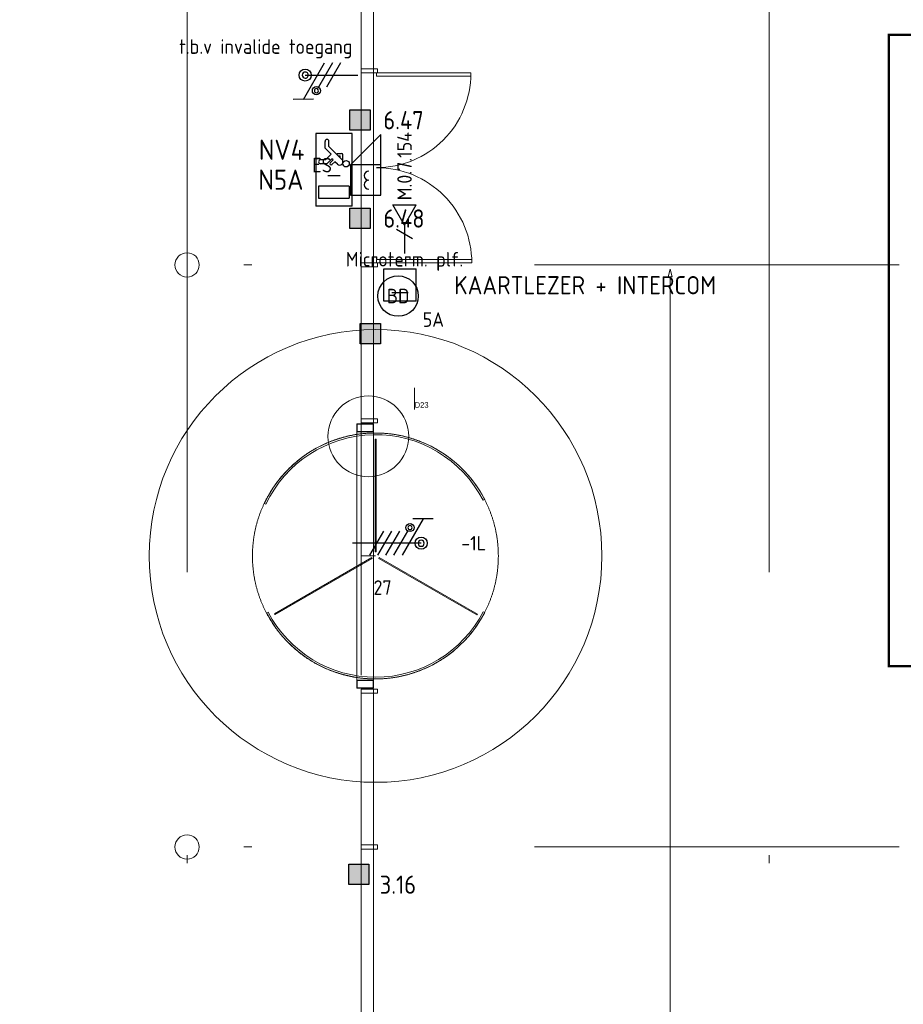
# Model space of a CAD drawing. Header units: millimetres. Extents: x -39149 to 267781, y -2340 to 58540.
# Tile 197 of 244: x 33940 to 44872, y 18454 to 30633. Entities that reach past the tile are written whole.
import ezdxf
from ezdxf.enums import TextEntityAlignment as Align

# ---------------------------------------------------------------- set-up
doc = ezdxf.new("R2010")
doc.units = ezdxf.units.MM
doc.header["$LTSCALE"] = 100
doc.header["$MEASUREMENT"] = 0
for name, pattern in [('B0605', [141, 70, -35, 1, -35]), ('B0701', [46.823999, 31.199999, -15.624]), ('B0704', [150, 100, -50])]:
    doc.linetypes.add(name, pattern=pattern)
for name, color, linetype in [('00  Bestaand', 7, 'Continuous'), ('00  Bestaand 2D arcering', 7, 'Continuous'), ('00  Bestaande kolommen', 7, 'Continuous'), ('22 C Binnenwanden', 7, 'Continuous'), ('28 Draagconstructies', 7, 'Continuous'), ('73 Keuken', 7, 'Continuous'), ('A Markers details', 7, 'Continuous'), ('A Stramien', 7, 'Continuous'), ('AL$1A---_ALGEMEEN', 8, 'Continuous'), ('AL$1A---_ALGEMEEN--bestaand', 9, 'Continuous'), ('EL6221--_KRACHT_400', 3, 'Continuous'), ('EL6222--_KRACHT_230', 3, 'Continuous'), ('EL6311--_LICHT_BINNEN', 3, 'Continuous'), ('EL6321--_NOODLICHT_DECEN', 3, 'Continuous'), ('EL6441--_DATACOM', 3, 'Continuous'), ('EL6511--_BRANDMELD', 3, 'Continuous'), ('EL6522--_TOEGANG_BRAAK', 3, 'Continuous'), ('handhaven - AL$1A---_ALGEMEEN', 8, 'Continuous'), ('I-BEV', 7, 'Continuous'), ('T Maatvoering 1_ 50', 7, 'Continuous')]:
    doc.layers.add(name, color=color, linetype=linetype)
doc.styles.add('BURO-018', font='isocp.shx', dxfattribs={"height": 180})
doc.styles.add('BURO-025', font='isocp.shx', dxfattribs={"height": 250})
doc.styles.add('GENERATED_STYLE_3', font='swiss.ttf', dxfattribs={"width": 0.96})
doc.styles.add('ISO25', font='ISO', dxfattribs={"height": 225})
doc.styles.add('STABICAD-012', font='ISOCP.SHX', dxfattribs={"height": 1.2})

# ---------------------------------------------------------------- blocks, each defined once
blk = doc.blocks.new('Wall_2_7', base_point=(38241, 25646))
at = {"layer": '00  Bestaand', "color": 8, "linetype": 'Continuous', "lineweight": 0}
for p, q in [((38166, 32400), (38166, 25646)), ((38316, 25646), (38316, 32400)), ((38166, 25646), (38316, 25646))]:
    blk.add_line(p, q, dxfattribs=at)
blk = doc.blocks.new('Wall_81_7', base_point=(38241, 15600))
at = {"layer": '00  Bestaand', "color": 8, "linetype": 'Continuous', "lineweight": 0}
for p, q in [((38316, 22354), (38166, 22354)), ((38166, 22354), (38166, 15600)), ((38316, 15600), (38316, 22354))]:
    blk.add_line(p, q, dxfattribs=at)
blk = doc.blocks.new('Wall_311_7', base_point=(38166, 20425))
at = {"layer": '00  Bestaand', "color": 8, "linetype": 'Continuous', "lineweight": 0}
for p, q in [((38166, 20425), (38166, 20375)), ((38366, 20425), (38166, 20425)), ((38166, 20375), (38366, 20375)), ((38366, 20375), (38366, 20425))]:
    blk.add_line(p, q, dxfattribs=at)
blk = doc.blocks.new('Wall_312_7', base_point=(38166, 22354))
at = {"layer": '00  Bestaand', "color": 8, "linetype": 'Continuous', "lineweight": 0}
for p, q in [((38166, 22354), (38166, 22304)), ((38366, 22354), (38166, 22354)), ((38166, 22304), (38366, 22304)), ((38366, 22304), (38366, 22354))]:
    blk.add_line(p, q, dxfattribs=at)
blk = doc.blocks.new('Wall_313_7', base_point=(38166, 25696))
at = {"layer": '00  Bestaand', "color": 8, "linetype": 'Continuous', "lineweight": 0}
for p, q in [((38166, 25696), (38166, 25646)), ((38366, 25696), (38166, 25696)), ((38166, 25646), (38366, 25646)), ((38366, 25646), (38366, 25696))]:
    blk.add_line(p, q, dxfattribs=at)
blk = doc.blocks.new('Wall_314_7', base_point=(38166, 27625))
at = {"layer": '00  Bestaand', "color": 8, "linetype": 'Continuous', "lineweight": 0}
for p, q in [((38166, 27625), (38166, 27575)), ((38366, 27625), (38166, 27625)), ((38166, 27575), (38366, 27575)), ((38366, 27575), (38366, 27625))]:
    blk.add_line(p, q, dxfattribs=at)
blk = doc.blocks.new('Wall_318_7', base_point=(38166, 29975))
at = {"layer": '00  Bestaand', "color": 8, "linetype": 'Continuous', "lineweight": 0}
for p, q in [((38366, 30025), (38166, 30025)), ((38166, 30025), (38166, 29975)), ((38166, 29975), (38366, 29975)), ((38366, 29975), (38366, 30025))]:
    blk.add_line(p, q, dxfattribs=at)
blk = doc.blocks.new('Wall_390_7', base_point=(39676, 24689))
at = {"layer": '22 C Binnenwanden', "color": 8, "linetype": 'Continuous', "lineweight": 0}
for p, q in [((36969, 24651), (36988, 24642)), ((39676, 24689), (39694, 24698))]:
    blk.add_line(p, q, dxfattribs=at)
for radius in [1521, 1500]:
    blk.add_arc((38343, 24000), radius, 27.3434, 154.6243, dxfattribs=at)
blk = doc.blocks.new('Wall_391_7', base_point=(37014, 23305))
at = {"layer": '22 C Binnenwanden', "color": 8, "linetype": 'Continuous', "lineweight": 0}
for p, q in [((37014, 23305), (36995, 23295)), ((39694, 23300), (39675, 23309))]:
    blk.add_line(p, q, dxfattribs=at)
for radius in [1521, 1500]:
    blk.add_arc((38343, 24000), radius, 207.5826, 332.608, dxfattribs=at)
blk = doc.blocks.new('Wall_392_7', base_point=(38300, 23975))
at = {"layer": '22 C Binnenwanden', "color": 8, "linetype": 'Continuous', "lineweight": 0}
for p, q in [((38297, 23980), (37094, 23285)), ((37100, 23275), (38303, 23970)), ((38303, 23970), (38297, 23980)), ((37094, 23285), (37100, 23275))]:
    blk.add_line(p, q, dxfattribs=at)
blk = doc.blocks.new('Wall_393_7', base_point=(38386, 23975))
at = {"layer": '22 C Binnenwanden', "color": 8, "linetype": 'Continuous', "lineweight": 0}
for p, q in [((38389, 23980), (38383, 23970)), ((38383, 23970), (39596, 23270)), ((39602, 23281), (38389, 23980)), ((39596, 23270), (39602, 23281))]:
    blk.add_line(p, q, dxfattribs=at)
blk = doc.blocks.new('Wall_394_7', base_point=(38343, 24050))
at = {"layer": '22 C Binnenwanden', "color": 8, "linetype": 'Continuous', "lineweight": 0}
for p, q in [((38349, 25443), (38337, 25443)), ((38337, 25443), (38337, 24050)), ((38349, 24050), (38349, 25443)), ((38337, 24050), (38349, 24050))]:
    blk.add_line(p, q, dxfattribs=at)
blk = doc.blocks.new('2D Koker rechthoekig 14 NL+')
at = {"layer": '28 Draagconstructies', "color": 8, "linetype": 'Continuous', "lineweight": 0}
for p, q in [((0, 201), (0, 103)), ((4, 199), (4, 99)), ((95, 206), (5, 206)), ((93, 202), (7, 202)), ((96, 7), (96, 199)), ((100, 5), (100, 201)), ((0, 103), (0, 5)), ((4, 99), (4, 7)), ((5, 0), (95, 0)), ((7, 4), (93, 4))]:
    blk.add_line(p, q, dxfattribs=at)
for centre, radius, start, end in [((5, 201), 5, 90, 180), ((7, 199), 3, 90, 180), ((93, 199), 3, 0, 90), ((95, 201), 5, 0, 90), ((5, 5), 5, 180, 270), ((7, 7), 3, 180, 270), ((93, 7), 3, 270, 0), ((95, 5), 5, 270, 0)]:
    blk.add_arc(centre, radius, start, end, dxfattribs=at)
blk = doc.blocks.new('2D Koker rechthoekig 14 NL+_2')
at = {"layer": '28 Draagconstructies', "color": 8, "linetype": 'Continuous', "lineweight": 0}
for p, q in [((0, 201), (0, 103)), ((4, 199), (4, 99)), ((95, 206), (5, 206)), ((93, 202), (7, 202)), ((96, 7), (96, 199)), ((100, 5), (100, 201)), ((0, 103), (0, 5)), ((4, 99), (4, 7)), ((5, 0), (95, 0)), ((7, 4), (93, 4))]:
    blk.add_line(p, q, dxfattribs=at)
for centre, radius, start, end in [((5, 201), 5, 90, 180), ((7, 199), 3, 90, 180), ((93, 199), 3, 0, 90), ((95, 201), 5, 0, 90), ((5, 5), 5, 180, 270), ((7, 7), 3, 180, 270), ((93, 7), 3, 270, 0), ((95, 5), 5, 270, 0)]:
    blk.add_arc(centre, radius, start, end, dxfattribs=at)
blk = doc.blocks.new('Line_16_7', base_point=(41987, 27546))
at = {"layer": '73 Keuken', "color": 8, "linetype": 'Continuous', "lineweight": 0}
for p, q in [((41987, 27546), (41962, 27452)), ((41987, 27546), (42012, 27452)), ((42012, 27452), (41962, 27452)), ((41987, 27452), (41987, 15756)), ((41987, 15663), (41962, 15756)), ((41962, 15756), (42012, 15756)), ((41987, 15663), (42012, 15756))]:
    blk.add_line(p, q, dxfattribs=at)
blk = doc.blocks.new('Detail Drawing_11_7', base_point=(38254, 25479))
at = {"layer": 'A Markers details', "color": 8, "linetype": 'Continuous', "lineweight": 0}
blk.add_line((38827, 25811), (38827, 26080), dxfattribs=at)
for start, end in [(0, 180), (180, 0)]:
    blk.add_arc((38254, 25479), 500, start, end, dxfattribs=at)
at = {"layer": 'A Markers details', "color": 3, "lineweight": 0, "insert": (38827, 25832), "char_height": 70, "attachment_point": 7, "style": 'GENERATED_STYLE_3'}
blk.add_mtext('{D23}', dxfattribs=at)
blk = doc.blocks.new('Column_45_7', base_point=(36011, 20400))
at = {"layer": '00  Bestaande kolommen', "color": 8, "linetype": 'Continuous', "lineweight": 0}
blk.add_circle((36011, 20400), 150, dxfattribs=at)
blk = doc.blocks.new('Column_46_7', base_point=(36011, 27600))
at = {"layer": '00  Bestaande kolommen', "color": 8, "linetype": 'Continuous', "lineweight": 0}
blk.add_circle((36011, 27600), 150, dxfattribs=at)
blk = doc.blocks.new('Standard grid marker_4')
at = {"layer": 'A Stramien', "color": 8, "linetype": 'B0605', "lineweight": 0}
for p, q in [((4000, 0), (46810, 0)), ((46810, 0), (50810, 0))]:
    blk.add_line(p, q, dxfattribs=at)
at = {"layer": 'A Stramien', "color": 4, "lineweight": 0, "style": 'GENERATED_STYLE_3'}
blk.add_attdef('AC_MARKERTEXT_1', text='', height=100, dxfattribs=at).set_placement((-139, -80), align=Align.BOTTOM_LEFT)
blk = doc.blocks.new('Standard grid marker_5')
at = {"layer": 'A Stramien', "color": 8, "linetype": 'B0605', "lineweight": 0}
for p, q in [((4000, 0), (46810, 0)), ((46810, 0), (50810, 0))]:
    blk.add_line(p, q, dxfattribs=at)
at = {"layer": 'A Stramien', "color": 4, "lineweight": 0, "style": 'GENERATED_STYLE_3'}
blk.add_attdef('AC_MARKERTEXT_1', text='', height=100, dxfattribs=at).set_placement((-139, -80), align=Align.BOTTOM_LEFT)
blk = doc.blocks.new('Standard grid marker_16')
at = {"layer": 'A Stramien', "color": 8, "linetype": 'B0605', "lineweight": 0}
blk.add_line((4000, 0), (46395, 0), dxfattribs=at)
at = {"layer": 'A Stramien', "color": 4, "lineweight": 0, "style": 'GENERATED_STYLE_3'}
blk.add_attdef('AC_MARKERTEXT_1', text='', height=100, rotation=90, dxfattribs=at).set_placement((-20, -38), align=Align.BOTTOM_LEFT)
blk = doc.blocks.new('Standard grid marker_17')
at = {"layer": 'A Stramien', "color": 8, "linetype": 'B0605', "lineweight": 0}
blk.add_line((4000, 0), (46395, 0), dxfattribs=at)
at = {"layer": 'A Stramien', "color": 4, "lineweight": 0, "style": 'GENERATED_STYLE_3'}
blk.add_attdef('AC_MARKERTEXT_1', text='', height=100, rotation=90, dxfattribs=at).set_placement((-20, -52), align=Align.BOTTOM_LEFT)
blk = doc.blocks.new('Line_16_8', base_point=(41987, 27546))
at = {"layer": '73 Keuken', "color": 8, "linetype": 'Continuous', "lineweight": 0}
for p, q in [((41987, 27546), (41962, 27452)), ((41987, 27546), (42012, 27452)), ((42012, 27452), (41962, 27452)), ((41987, 27452), (41987, 15756)), ((41987, 15663), (41962, 15756)), ((41962, 15756), (42012, 15756)), ((41987, 15663), (42012, 15756))]:
    blk.add_line(p, q, dxfattribs=at)
blk = doc.blocks.new('1115B3A')
at = {"layer": 'handhaven - AL$1A---_ALGEMEEN', "color": 0, "linetype": 'Continuous'}
blk.add_circle((0, 0), 2.5, dxfattribs=at)
at = {"layer": 'handhaven - AL$1A---_ALGEMEEN', "color": 0, "linetype": 'Continuous', "style": 'BURO-018'}
for tag, p in [('CIRCUIT', (0, 5)), ('PANEL', (0, 5)), ('SUBCIRCUIT', (4.5, 5)), ('LIGHTFIXTURECODE', (0, 0)), ('SWITCHCODE', (4.5, -1))]:
    blk.add_attdef(tag, text='', height=1.8, dxfattribs=at).set_placement(p, align=Align.MIDDLE)
blk = doc.blocks.new('1115C2I')
at = {"layer": 'AL$1A---_ALGEMEEN', "color": 0, "linetype": 'Continuous'}
for p, q in [((4.5, 5.5), (-4.5, 5.5)), ((-4.5, 1), (-4.5, 5.5)), ((-2, 5.15), (-3.5, 5.15)), ((-3.5, 5.15), (-3.5, 1.35)), ((-2, 1.35), (-2, 5.15)), ((0.76, 4.11), (0.76, 4.91)), ((1.24, 4.31), (1.24, 4.91)), ((4.5, 1), (4.5, 5.5)), ((1.37, 3.5), (0.76, 4.11)), ((0.87, 3.71), (1.23, 3.35)), ((1.24, 4.31), (1.94, 3.61)), ((1.27, 2.26), (2.88, 3.87)), ((1.94, 3.61), (2.68, 4.35)), ((2.68, 4.35), (3.52, 4.35)), ((2.88, 3.87), (3.52, 3.87)), ((0.65, 3.49), (1.01, 3.13)), ((0.71, 2.83), (1.01, 3.13)), ((1.23, 3.35), (1.37, 3.5)), ((1.47, 2.46), (1.72, 2.46)), ((1.71, 2.7), (1.72, 2.7)), ((1.72, 2.7), (1.72, 2.46)), ((1.94, 2.93), (2.04, 2.83)), ((2.04, 2.83), (2.04, 2.34)), ((-2, 1.35), (-3.5, 1.35)), ((0.99, 2.14), (1.84, 2.14)), ((-4.5, 1), (4.5, 1))]:
    blk.add_line(p, q, dxfattribs=at)
blk.add_lwpolyline([(-0.75, 2.5), (-0.75, 4)], dxfattribs=at)
blk.add_circle((0.76, 1.75), 0.4, dxfattribs=at)
for centre, radius, start, end in [((1, 4.91), 0.24, 0, 180), ((0.76, 3.6), 0.16, 45, 225), ((3.52, 4.11), 0.24, 270, 90), ((0.99, 2.54), 0.4, 135, 315), ((1.84, 2.34), 0.2, 270, 0)]:
    blk.add_arc(centre, radius, start, end, dxfattribs=at)
at = {"layer": 'AL$1A---_ALGEMEEN', "color": 0, "linetype": 'Continuous', "style": 'BURO-018'}
for tag, p in [('CIRCUIT', (0, 12.17)), ('PANEL', (0, 12.17)), ('SUBCIRCUIT', (4.5, 12.17)), ('LIGHTFIXTURECODE', (0, 8))]:
    blk.add_attdef(tag, text='', height=1.8, dxfattribs=at).set_placement(p, align=Align.MIDDLE)
blk = doc.blocks.new('7014')
at = {"layer": 'AL$1A---_ALGEMEEN--bestaand', "color": 0, "linetype": 'Continuous'}
for p, q in [((-1.25, -1.25), (-1.25, 1.25)), ((-1.25, 1.25), (1.25, 1.25)), ((1.25, 1.25), (1.25, -1.25)), ((1.25, -1.25), (-1.25, -1.25))]:
    blk.add_line(p, q, dxfattribs=at)
blk.add_solid([(1.25, 1.25), (1.25, -1.25), (-1.25, 1.25), (-1.25, -1.25)], dxfattribs=at)
blk = doc.blocks.new('E00078')
at = {"layer": 'AL$1A---_ALGEMEEN--bestaand', "color": 0, "linetype": 'Continuous'}
for p, q in [((-3, 6.48), (-3, 8.98)), ((-3, 7.73), (1.5, 5.13)), ((0, 7.5), (0, 1)), ((1.5, 4.13), (-1.5, 5.87)), ((1.5, 3.13), (-1.5, 4.87))]:
    blk.add_line(p, q, dxfattribs=at)
for points in [[(-0.38, 7.5, 1), (0.38, 7.5, 1)], [(-2.18, 6.12, 1), (-1.68, 6.12, 1)]]:
    blk.add_lwpolyline(points, format="xyb", close=True, dxfattribs=at)
for centre, radius in [((0, 7.5), 0.75), ((-1.93, 6.12), 0.5)]:
    blk.add_circle(centre, radius, dxfattribs=at)
at = {"layer": 'AL$1A---_ALGEMEEN--bestaand', "color": 0, "linetype": 'Continuous', "style": 'BURO-018'}
for tag, p in [('CIRCUIT', (0, 11)), ('PANEL', (0, 11)), ('SUBCIRCUIT', (4.5, 11))]:
    blk.add_attdef(tag, text='', height=1.8, dxfattribs=at).set_placement(p, align=Align.MIDDLE)
at = {"layer": 'AL$1A---_ALGEMEEN--bestaand', "color": 0, "linetype": 'Continuous', "style": 'BURO-018', "flags": 1}
for tag, p in [('POWERCODE', (13, 11)), ('ARTICLECODE', (0, 0))]:
    blk.add_attdef(tag, text='', height=1.8, dxfattribs=at).set_placement(p, align=Align.MIDDLE)
blk = doc.blocks.new('E00082')
at = {"layer": 'AL$1A---_ALGEMEEN--bestaand', "color": 0, "linetype": 'Continuous'}
for p, q in [((-3, 10.98), (-3, 8.48)), ((-3, 9.73), (1.5, 7.13)), ((0, 9.5), (0, 1)), ((1.5, 6.13), (-1.5, 7.87)), ((1.5, 5.13), (-1.5, 6.87)), ((1.5, 4.13), (-1.5, 5.87)), ((1.5, 3.13), (-1.5, 4.87))]:
    blk.add_line(p, q, dxfattribs=at)
for points in [[(-0.38, 9.5, 1), (0.38, 9.5, 1)], [(-1.68, 8.12, 1), (-2.18, 8.12, 1)]]:
    blk.add_lwpolyline(points, format="xyb", close=True, dxfattribs=at)
for centre, radius in [((0, 9.5), 0.75), ((-1.93, 8.12), 0.5)]:
    blk.add_circle(centre, radius, dxfattribs=at)
at = {"layer": 'AL$1A---_ALGEMEEN--bestaand', "color": 0, "linetype": 'Continuous', "style": 'BURO-018'}
for tag, p in [('CIRCUIT', (0, 13)), ('PANEL', (0, 13)), ('SUBCIRCUIT', (4.5, 13))]:
    blk.add_attdef(tag, text='', height=1.8, dxfattribs=at).set_placement(p, align=Align.MIDDLE)
at = {"layer": 'AL$1A---_ALGEMEEN--bestaand', "color": 0, "linetype": 'Continuous', "style": 'BURO-018', "flags": 1}
for tag, p in [('POWERCODE', (13, 13)), ('ARTICLECODE', (0, 0))]:
    blk.add_attdef(tag, text='', height=1.8, dxfattribs=at).set_placement(p, align=Align.MIDDLE)
blk = doc.blocks.new('E00152')
at = {"color": 0, "linetype": 'Continuous'}
for p, q in [((-1.44, 7), (1.44, 7)), ((0, 4.5), (-1.44, 7)), ((0, 4.5), (1.44, 7)), ((-1, 4), (1, 2.85)), ((0, 4.5), (0, 1))]:
    blk.add_line(p, q, dxfattribs=at)
at = {"color": 7, "style": 'BURO-018'}
for tag, p in [('COMMENT1', (0, 12)), ('DATACOM1', (0, 9))]:
    blk.add_attdef(tag, text='', height=1.8, dxfattribs=at).set_placement(p, align=Align.MIDDLE)
at = {"color": 0, "style": 'BURO-018'}
blk.add_attdef('TEXT1', text='', height=1.8, dxfattribs=at).set_placement((2.5, 6), align=Align.MIDDLE)
at = {"color": 0, "linetype": 'Continuous', "style": 'BURO-018', "flags": 1}
blk.add_attdef('ARTICLECODE', text='', height=1.8, dxfattribs=at).set_placement((0, 0), align=Align.MIDDLE)
blk = doc.blocks.new('12028')
at = {"layer": 'AL$1A---_ALGEMEEN--bestaand', "color": 0, "linetype": 'Continuous'}
for p, q in [((-2, 4), (2, 4)), ((-2, 0), (-2, 4)), ((2, 0), (2, 4)), ((2, 0), (-2, 0)), ((1, 1), (-1, 1))]:
    blk.add_line(p, q, dxfattribs=at)
blk = doc.blocks.new('111604')
at = {"layer": 'AL$1A---_ALGEMEEN--bestaand', "color": 0, "linetype": 'Continuous'}
for p, q in [((-5, 6), (-5, 1)), ((0, 6), (-5, 6)), ((0, 1), (0, 6)), ((0, 6), (5, 1)), ((-5, 1), (5, 1))]:
    blk.add_line(p, q, dxfattribs=at)
for centre in [(-3.25, 3), (-1.75, 3)]:
    blk.add_arc(centre, 0.75, 0, 180, dxfattribs=at)
at = {"layer": 'AL$1A---_ALGEMEEN--bestaand', "color": 0, "linetype": 'Continuous', "style": 'BURO-018'}
blk.add_attdef('TEXT1', text='', height=1.8, dxfattribs=at).set_placement((0, 8.5), align=Align.MIDDLE)
at = {"layer": 'AL$1A---_ALGEMEEN--bestaand', "color": 0, "linetype": 'Continuous', "style": 'BURO-018', "flags": 1}
blk.add_attdef('ARTICLECODE', text='', height=1.8, dxfattribs=at).set_placement((0, 0), align=Align.MIDDLE)
at = {"layer": 'EL6222--_KRACHT_230', "color": 1, "style": 'STABICAD-012', "flags": 1}
for tag, p in [('SECURITY_PANEL', (128.15, 324.09)), ('TEXT2', (128.15, 323.09))]:
    blk.add_attdef(tag, text='', height=1.8, dxfattribs=at).set_placement(p, align=Align.MIDDLE_CENTER)

msp = doc.modelspace()

# ---------------------------------------------------------------- linework, layer by layer
at = {"layer": '00  Bestaand', "color": 8, "linetype": 'B0701', "lineweight": 0}
for p, q in [((38166.1, 25646), (38166.1, 22354)), ((38112.1, 25565), (38112.1, 22435)), ((38318.1, 25565), (38318.1, 22435))]:
    msp.add_line(p, q, dxfattribs=at)
at = {"layer": '00  Bestaand', "color": 8, "linetype": 'Continuous', "lineweight": 0}
msp.add_line((38166.1, 24000), (38341.1, 24000), dxfattribs=at)
for centre, radius, start, end in [((38356.7, 29968.1), 1165.1, 269.99775, 0), ((38356.7, 27625.1), 1177, 0, 90.00225)]:
    msp.add_arc(centre, radius, start, end, dxfattribs=at)
at = {"layer": '00  Bestaand 2D arcering', "color": 8, "linetype": 'Continuous', "lineweight": 0}
for points in [[(39521.8, 29975), (38356.7, 29975), (38356.7, 29935), (39521.8, 29935)], [(38356.7, 27625.1), (39533.4, 27625.1), (39533.4, 27665.1), (38356.7, 27665.1)]]:
    msp.add_lwpolyline(points, close=True, dxfattribs=at)
at = {"layer": 'EL6511--_BRANDMELD', "color": 0, "const_width": 28.1}
msp.add_lwpolyline([(44694, 30445.3), (51341, 30445.3), (51341, 22637.9), (44694, 22637.9)], close=True, dxfattribs=at)
at = {"layer": 'T Maatvoering 1_ 50', "color": 8, "linetype": 'Continuous', "lineweight": 0}
msp.add_circle((38343.1, 24000), 2800, dxfattribs=at)
at = {"layer": 'T Maatvoering 1_ 50', "color": 8, "linetype": 'B0704', "lineweight": 0}
msp.add_circle((38341.1, 23999.6), 1521, dxfattribs=at)

# ---------------------------------------------------------------- block references
at = {"layer": '00  Bestaand', "color": 1, "lineweight": 0}
for name, p in [('Wall_2_7', (38241.1, 25646)), ('Wall_81_7', (38241.1, 15600))]:
    msp.add_blockref(name, p, dxfattribs=at)
at = {"layer": '00  Bestaand', "color": 251, "lineweight": 0}
for name, p in [('Wall_318_7', (38166.1, 29975)), ('Wall_314_7', (38166.1, 27625)), ('Wall_313_7', (38166.1, 25696)), ('Wall_312_7', (38166.1, 22354)), ('Wall_311_7', (38166.1, 20425))]:
    msp.add_blockref(name, p, dxfattribs=at)
at = {"layer": '00  Bestaande kolommen', "color": 3, "lineweight": 0}
for name, p in [('Column_46_7', (36011.5, 27600)), ('Column_45_7', (36011.5, 20400))]:
    msp.add_blockref(name, p, dxfattribs=at)
at = {"layer": '22 C Binnenwanden', "color": 1, "lineweight": 0}
for name, p in [('Wall_390_7', (39675.5, 24688.6)), ('Wall_394_7', (38343.1, 24050)), ('Wall_392_7', (38299.8, 23975)), ('Wall_393_7', (38386.4, 23975)), ('Wall_391_7', (37013.6, 23305.1))]:
    msp.add_blockref(name, p, dxfattribs=at)
at = {"layer": '28 Draagconstructies', "color": 1, "linetype": 'Continuous', "lineweight": 0, "zscale": 1000, "rotation": 270}
msp.add_blockref('2D Koker rechthoekig 14 NL+', (38112.1, 25635.5), dxfattribs=at)
at = {"layer": '28 Draagconstructies', "color": 1, "linetype": 'Continuous', "lineweight": 0, "xscale": -1, "zscale": 1000, "rotation": 270}
msp.add_blockref('2D Koker rechthoekig 14 NL+_2', (38112.1, 22364.5), dxfattribs=at)
at = {"layer": '73 Keuken', "color": 1, "linetype": 'Continuous', "lineweight": 0}
for name in ['Line_16_7', 'Line_16_8']:
    msp.add_blockref(name, (41987.4, 27545.5), dxfattribs=at)
at = {"layer": 'A Markers details', "color": 9, "lineweight": 0}
msp.add_blockref('Detail Drawing_11_7', (38253.5, 25478.8), dxfattribs=at)
at = {"layer": 'A Stramien', "color": 1, "linetype": 'Continuous', "lineweight": 0, "zscale": 1000, "rotation": 270}
for name, p in [('Standard grid marker_16', (36011.5, 48900)), ('Standard grid marker_17', (43211.5, 48900))]:
    msp.add_blockref(name, p, dxfattribs=at)
at = {"layer": 'A Stramien', "color": 1, "linetype": 'Continuous', "lineweight": 0, "zscale": 1000}
for name, p in [('Standard grid marker_4', (-5988.5, 27600)), ('Standard grid marker_5', (-5988.5, 20400))]:
    msp.add_blockref(name, p, dxfattribs=at)
at = {"layer": 'EL6221--_KRACHT_400', "linetype": 'Continuous'}
ref = msp.add_blockref('E00082', (37957.3, 24157.5), dxfattribs=dict(at, xscale=100, yscale=100, zscale=100, rotation=270))
ref.add_attrib('CIRCUIT', '27', dxfattribs={"layer": '0', "color": 0, "linetype": 'ByBlock', "height": 180, "style": 'BURO-018'}).set_placement((38429.8, 23608.6), align=Align.MIDDLE)
ref.add_attrib('PANEL', '-1L', dxfattribs={"layer": '0', "color": 1, "linetype": 'ByBlock', "height": 180, "style": 'BURO-018'}).set_placement((39557.3, 24157.5), align=Align.MIDDLE)
at = {"layer": 'EL6222--_KRACHT_230', "linetype": 'Continuous'}
ref = msp.add_blockref('E00078', (38223, 29948.1), dxfattribs=dict(at, xscale=100, yscale=100, zscale=100, rotation=90.01612451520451))
ref.add_attrib('ARTICLECODE', 't.b.v invalide toegang', dxfattribs={"layer": '0', "linetype": 'ByBlock', "height": 180, "style": 'BURO-018'}).set_placement((36984.7, 30273.2), align=Align.MIDDLE)
at = {"layer": 'EL6311--_LICHT_BINNEN', "linetype": 'Continuous'}
ref = msp.add_blockref('1115B3A', (38622.2, 27214.6), dxfattribs=dict(at, xscale=100, yscale=100, zscale=100, rotation=101.327393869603))
ref.add_attrib('CIRCUIT', '5A', dxfattribs={"layer": '0', "color": 0, "linetype": 'ByBlock', "height": 180, "style": 'BURO-018'}).set_placement((39058.2, 26923.3), align=Align.MIDDLE)
ref.add_attrib('LIGHTFIXTURECODE', 'BD', dxfattribs={"layer": '0', "color": 0, "linetype": 'ByBlock', "height": 180, "style": 'BURO-018'}).set_placement((38622.2, 27214.6), align=Align.MIDDLE)
at = {"layer": 'EL6321--_NOODLICHT_DECEN', "linetype": 'Continuous'}
ref = msp.add_blockref('1115C2I', (38153.2, 28775.7), dxfattribs=dict(at, xscale=100, yscale=100, zscale=100, rotation=90))
ref.add_attrib('CIRCUIT', 'N5A', dxfattribs={"layer": '0', "linetype": 'ByBlock', "height": 250, "style": 'BURO-025'}).set_placement((37171.8, 28654.1), align=Align.MIDDLE)
ref.add_attrib('LIGHTFIXTURECODE', 'NV4', dxfattribs={"layer": '0', "linetype": 'ByBlock', "height": 250, "style": 'BURO-025'}).set_placement((37180.5, 29024.3), align=Align.MIDDLE)
at = {"layer": 'EL6441--_DATACOM', "linetype": 'Continuous'}
ref = msp.add_blockref('E00152', (38701, 27642.7), dxfattribs=dict(at, xscale=100, yscale=100, zscale=100))
ref.add_attrib('ARTICLECODE', 'Microterm. plf.', dxfattribs={"layer": '0', "color": 0, "linetype": 'ByBlock', "height": 180, "style": 'BURO-018'}).set_placement((38701, 27642.7), align=Align.MIDDLE)
ref.add_attrib('DATACOM1', 'M.0.7.154', dxfattribs={"layer": '0', "color": 1, "linetype": 'ByBlock', "height": 180, "rotation": 90, "style": 'BURO-018'}).set_placement((38701, 28821.6), align=Align.MIDDLE)
at = {"layer": 'EL6522--_TOEGANG_BRAAK', "linetype": 'Continuous'}
ref = msp.add_blockref('111604', (38485.1, 28835.9), dxfattribs=dict(at, xscale=75, yscale=75, zscale=755, rotation=90.00000000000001))
ref.add_attrib('TEXT1', 'ES', dxfattribs={"layer": '0', "color": 0, "linetype": 'ByBlock', "height": 180, "style": 'BURO-018'}).set_placement((37681.1, 28834.4), align=Align.MIDDLE)
at = {"layer": 'EL6522--_TOEGANG_BRAAK', "xscale": 100, "yscale": 100, "zscale": 100}
for name, p in [('12028', (38644.6, 27153.2)), ('7014', (38279.5, 26750.1))]:
    msp.add_blockref(name, p, dxfattribs=at)
at = {"layer": 'I-BEV', "linetype": 'Continuous', "xscale": 100, "yscale": 100, "zscale": 100}
for p in [(38149.9, 29393.3), (38149.9, 29393.3), (38149.9, 28177.1), (38149.9, 28177.1), (38135.5, 20062.6)]:
    msp.add_blockref('7014', p, dxfattribs=at)

# ---------------------------------------------------------------- texts
at = {"layer": 'EL6522--_TOEGANG_BRAAK', "style": 'ISO25'}
msp.add_text('KAARTLEZER + INTERCOM ', height=225, dxfattribs=at).set_placement((39316.1, 27236.1))
at = {"layer": 'I-BEV', "linetype": 'Continuous', "style": 'ISO25'}
for s, p in [('6.47', (38439.1, 29277.3)), ('6.48', (38439.1, 28061.1)), ('3.16', (38394.9, 19821.4))]:
    msp.add_text(s, height=225, dxfattribs=at).set_placement(p)

doc.saveas('drawing.dxf')
